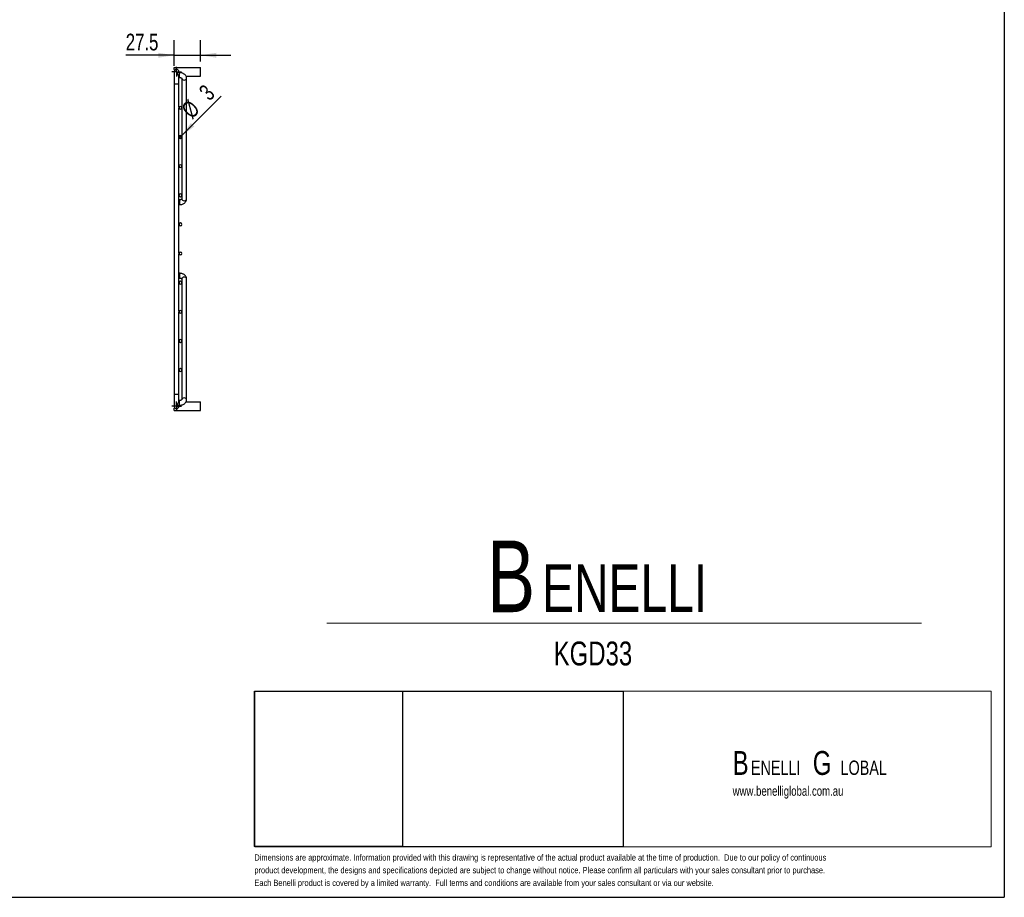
# Model space of a CAD drawing. Header units: millimetres. Extents: x 3 to 415, y 5 to 292.
# Tile 2 of 3: x 209 to 415, y 5 to 189. Entities that reach past the tile are written whole.
import ezdxf

# ---------------------------------------------------------------- set-up
doc = ezdxf.new("R2010")
doc.units = ezdxf.units.MM
doc.layers.add('FORMAT', color=179, linetype='Continuous')
doc.layers.add('LAYER_1', color=179, linetype='Continuous')
doc.styles.add('SLDTEXTSTYLE0', font='TXT', dxfattribs={"width": 0.75})
doc.dimstyles.new('SLDDIMSTYLE0', dxfattribs={"dimtxt": 3.5, "dimasz": 3.302, "dimexe": 0, "dimexo": 0.0625, "dimgap": 0.875, "dimtad": 1, "dimlfac": 5, "dimrnd": 1e-09, "dimzin": 12, "dimdsep": 46, "dimtxsty": 'SLDTEXTSTYLE0', "dimblk1": 'NONE', "dimsah": 1, "dimcen": 0, "dimadec": 0, "dimazin": 3, "dimtfac": 1, "dimtdec": 0, "dimtmove": 0, "dimatfit": 3, "dimldrblk": 'NONE', "dimfxl": 1, "dimfrac": 2, "dimtolj": 1, "dimtzin": 12, "dimarcsym": 0})
doc.dimstyles.new('SLDDIMSTYLE4', dxfattribs={"dimtxt": 3.5, "dimasz": 3.302, "dimexe": 0, "dimexo": 0.0625, "dimgap": 0.875, "dimtad": 1, "dimdec": 1, "dimlfac": 5, "dimrnd": 1e-09, "dimzin": 12, "dimdsep": 46, "dimtxsty": 'SLDTEXTSTYLE0', "dimsah": 1, "dimcen": 0.09, "dimadec": 0, "dimazin": 3, "dimtfac": 1, "dimtdec": 0, "dimtmove": 0, "dimatfit": 0, "dimfxl": 1, "dimfrac": 2, "dimtolj": 1, "dimtzin": 12, "dimarcsym": 0})

# ---------------------------------------------------------------- blocks, each defined once
blk = doc.blocks.new('BLOCK 3')
at = {"layer": 'FORMAT', "color": 250, "lineweight": 18, "true_color": 0x191924}
for p, q in [((407.62, 51.8), (253.44, 51.8)), ((253.44, 51.8), (253.44, 19.17)), ((407.62, 19.17), (407.62, 51.8)), ((253.44, 19.17), (407.62, 19.17))]:
    blk.add_line(p, q, dxfattribs=at)
blk = doc.blocks.new('BLOCK 2')
at = {"layer": 'LAYER_1', "color": 250, "lineweight": 18, "true_color": 0x191924}
for p, q in [((407.62, 51.8), (253.44, 51.8)), ((253.44, 51.8), (253.44, 19.17)), ((407.62, 19.17), (407.62, 51.8)), ((253.44, 19.17), (407.62, 19.17))]:
    blk.add_line(p, q, dxfattribs=at)
at = {"color": 7, "linetype": 'Continuous'}
blk.add_blockref('BLOCK 3', (0, 0), dxfattribs=at)
blk = doc.blocks.new('SW_NOTE_0')
at = {"layer": 'FORMAT', "color": 0, "attachment_point": 1, "style": 'SLDTEXTSTYLE0'}
for s, insert, char_height in [('B', (0, 19.34), 15), ('ENELLI', (11.48, 14.36), 10)]:
    blk.add_mtext(s, dxfattribs=dict(at, insert=insert, char_height=char_height))
blk = doc.blocks.new('SW_NOTE_0_1')
at = {"layer": 'FORMAT', "color": 0, "attachment_point": 1, "style": 'SLDTEXTSTYLE0'}
for s, insert, char_height in [('B', (0, 6.45), 5), ('G', (16.78, 6.45), 5), ('ENELLI', (3.83, 4.45), 3), ('LOBAL', (22.59, 4.45), 3)]:
    blk.add_mtext(s, dxfattribs=dict(at, insert=insert, char_height=char_height))
blk = doc.blocks.new('_D_5')
at = {"layer": 'FORMAT'}
for q in [(251.33, 173.16), (242.56, 164.39)]:
    blk.add_line((242.98, 164.82), q, dxfattribs=at)
blk.add_solid([(242.98, 164.82), (245.68, 166.79), (244.96, 167.51)], dxfattribs=at)
at = {"layer": 'FORMAT', "char_height": 3.5, "attachment_point": 1, "rotation": 45, "style": 'SLDTEXTSTYLE0'}
for s, insert in [('3', (246.37, 174.46)), ('%%c', (242.67, 170.69))]:
    blk.add_mtext(s, dxfattribs=dict(at, insert=insert))
blk = doc.blocks.new('_None')
blk = doc.blocks.new('_D_6')
at = {"layer": 'FORMAT'}
for p, q in [((241.47, 179.52), (241.47, 184.88)), ((246.97, 180.42), (246.97, 184.88)), ((241.47, 181.71), (231.33, 181.71)), ((241.47, 181.71), (246.97, 181.71)), ((246.97, 181.71), (253.32, 181.71))]:
    blk.add_line(p, q, dxfattribs=at)
for points in [[(241.47, 181.71), (238.17, 182.22), (238.17, 181.2)], [(246.97, 181.71), (250.27, 181.2), (250.27, 182.22)]]:
    blk.add_solid(points, dxfattribs=at)
at = {"layer": 'FORMAT', "insert": (231.33, 186.22), "char_height": 3.5, "attachment_point": 1, "style": 'SLDTEXTSTYLE0'}
blk.add_mtext('27.5', dxfattribs=at)
blk = doc.blocks.new('SW_CENTERMARKSYMBOL_0')
at = {"layer": 'FORMAT', "color": 0}
for p, q in [((-0.508, 0), (-1.008, 0)), ((0, 0), (-0.508, 0)), ((0, 0.508), (0, 1.008)), ((0, 0), (0, 0.508)), ((0, 0), (0, -0.508)), ((0, 0), (0.508, 0)), ((0.508, 0), (1.008, 0)), ((0, -0.508), (0, -1.008))]:
    blk.add_line(p, q, dxfattribs=at)
blk = doc.blocks.new('SW_CENTERMARKSYMBOL_1')
at = {"layer": 'FORMAT', "color": 0}
for p, q in [((-0.508, 0), (-1.008, 0)), ((0, 0), (-0.508, 0)), ((0, 0.508), (0, 1.008)), ((0, 0), (0, 0.508)), ((0, 0), (0, -0.508)), ((0, 0), (0.508, 0)), ((0.508, 0), (1.008, 0)), ((0, -0.508), (0, -1.008))]:
    blk.add_line(p, q, dxfattribs=at)

msp = doc.modelspace()

# ---------------------------------------------------------------- linework, layer by layer
at = {"color": 7, "linetype": 'Continuous', "lineweight": 25}
for p, q in [((241.4701, 179.1536), (246.9701, 179.1536)), ((241.4701, 178.7008), (241.4701, 179.1536)), ((241.4701, 178.2536), (241.4701, 175.7536)), ((242.5701, 178.0675), (242.2903, 178.0675)), ((242.4701, 178.0675), (242.4701, 178.2536)), ((243.9462, 177.3536), (246.9701, 177.3536)), ((246.9701, 177.3536), (246.9701, 179.1536)), ((241.4701, 175.7536), (241.4701, 110.7536)), ((242.4701, 175.7536), (242.4701, 177.1897)), ((242.4701, 177.0675), (242.5701, 177.0675)), ((242.4701, 170.7645), (242.4701, 175.7536)), ((243.0701, 176.8877), (243.0701, 170.7281)), ((244.0701, 151.615), (244.0701, 176.8877)), ((242.4701, 170.679), (242.4701, 170.7281)), ((242.4701, 164.6645), (242.4701, 170.6426)), ((243.0701, 170.679), (243.0701, 164.6281)), ((242.4701, 164.579), (242.4701, 164.6281)), ((242.4701, 158.5645), (242.4701, 164.5426)), ((243.0701, 164.579), (243.0701, 158.5281)), ((242.4701, 158.479), (242.4701, 158.5281)), ((242.4701, 152.4645), (242.4701, 158.4426)), ((243.0701, 158.479), (243.0701, 152.4281)), ((242.4701, 152.379), (242.4701, 152.4281)), ((242.4701, 146.3645), (242.4701, 152.3426)), ((242.5701, 151.4352), (242.4701, 151.4352)), ((243.0701, 152.379), (243.0701, 151.615)), ((242.4701, 150.4352), (242.5701, 150.4352)), ((242.4701, 146.279), (242.4701, 146.3281)), ((242.4701, 140.2645), (242.4701, 146.2426)), ((242.4701, 140.179), (242.4701, 140.2281)), ((242.4701, 134.1645), (242.4701, 140.1426)), ((242.5701, 136.0719), (242.4701, 136.0719)), ((242.4701, 135.0719), (242.5701, 135.0719)), ((242.4701, 134.079), (242.4701, 134.1281)), ((242.4701, 128.0645), (242.4701, 134.0426)), ((243.0701, 134.8921), (243.0701, 134.1281)), ((243.0701, 134.079), (243.0701, 128.0281)), ((244.0701, 109.6194), (244.0701, 134.8921)), ((242.4701, 127.979), (242.4701, 128.0281)), ((242.4701, 121.9645), (242.4701, 127.9426)), ((243.0701, 127.979), (243.0701, 121.9281)), ((242.4701, 121.879), (242.4701, 121.9281)), ((242.4701, 115.8645), (242.4701, 121.8426)), ((243.0701, 121.879), (243.0701, 115.8281)), ((242.4701, 115.779), (242.4701, 115.8281)), ((242.4701, 110.7536), (242.4701, 115.7426)), ((243.0701, 115.779), (243.0701, 109.6194)), ((241.4701, 110.7536), (241.4701, 108.2536)), ((242.4701, 109.3157), (242.4701, 110.7536)), ((242.5701, 109.4396), (242.4701, 109.4396)), ((243.0706, 109.6363), (243.0701, 109.6194)), ((241.4701, 107.3536), (241.4701, 107.8063)), ((241.4701, 107.3536), (246.9701, 107.3536)), ((242.2902, 108.4396), (242.5701, 108.4396)), ((242.4701, 108.2536), (242.4701, 108.4396)), ((243.9493, 109.1536), (246.9701, 109.1536)), ((246.9701, 107.3536), (246.9701, 109.1536))]:
    msp.add_line(p, q, dxfattribs=at)
at = {"color": 8, "linetype": 'Continuous', "lineweight": 25}
for p, q in [((242.5701, 177.0675), (242.5701, 178.0675)), ((241.4701, 175.7536), (242.4701, 175.7536)), ((242.5701, 151.4352), (242.5701, 150.4352)), ((242.5701, 136.0719), (242.5701, 135.0719)), ((241.4701, 110.7536), (242.4701, 110.7536)), ((242.5701, 108.4396), (242.5701, 109.4396))]:
    msp.add_line(p, q, dxfattribs=at)
at = {"color": 8, "linetype": 'Continuous', "lineweight": 25, "flags": 128}
for points in [[(243.0701, 176.8877), (243.1012, 176.7603), (243.2034, 176.6384), (243.3613, 176.5545), (243.5511, 176.5213), (243.7438, 176.5438), (243.91, 176.6188), (244.0244, 176.7346), (244.0697, 176.8738), (244.0701, 176.888)], [(243.0701, 151.615), (243.1012, 151.4876), (243.2034, 151.3657), (243.3613, 151.2817), (243.5511, 151.2485), (243.7438, 151.2711), (243.91, 151.346), (244.0244, 151.4619), (244.0697, 151.6011), (244.0701, 151.615)], [(244.0701, 134.8921), (244.0697, 134.906), (244.0244, 135.0452), (243.91, 135.1611), (243.7438, 135.236), (243.5511, 135.2586), (243.3613, 135.2254), (243.2034, 135.1414), (243.1012, 135.0195), (243.0701, 134.8921)], [(244.07, 109.6148), (244.0697, 109.6333), (244.0244, 109.7725), (243.91, 109.8884), (243.7438, 109.9633), (243.5511, 109.9859), (243.3613, 109.9527), (243.2034, 109.8687), (243.1012, 109.7468), (243.0706, 109.6363)]]:
    msp.add_lwpolyline(points, dxfattribs=at)
at = {"color": 7, "linetype": 'Continuous', "lineweight": 25}
for centre, radius, start, end in [((241.9701, 178.2536), 0.5, 0, 180), ((241.5701, 178.7008), 0.1, 180, 311.810315), ((242.7701, 170.7036), 0.301, 184.671697, 175.328303), ((242.7701, 164.6036), 0.301, 184.671697, 175.328303), ((242.7701, 158.5036), 0.301, 184.671697, 175.328303), ((242.7701, 152.4036), 0.301, 184.671697, 175.328303), ((242.7701, 146.3036), 0.301, 184.671697, 175.328303), ((242.7701, 140.2036), 0.301, 184.671697, 175.328303), ((242.7701, 134.1036), 0.301, 184.671697, 175.328303), ((242.7701, 128.0036), 0.301, 184.671697, 175.328303), ((242.7701, 121.9036), 0.301, 184.671697, 175.328303), ((242.7701, 115.8036), 0.301, 184.671697, 175.328303), ((241.9701, 108.2536), 0.5, 180, 0), ((241.5701, 107.8063), 0.1, 48.189685, 180)]:
    msp.add_arc(centre, radius, start, end, dxfattribs=at)
for points, knots in [([(241.9701, 177.9303), (241.9706, 177.9306), (242.0278, 177.9737), (242.1411, 178.0456), (242.2414, 178.0591), (242.2903, 178.0656)], [0, 0, 0, 0, 0.00442575, 0.5144186, 1, 1, 1, 1]), ([(242.4655, 177.1697), (242.4673, 177.1878), (242.4717, 177.2302), (242.4438, 177.3236), (242.3851, 177.4526), (242.2771, 177.622), (242.1309, 177.7944), (242.0213, 177.8916), (241.9706, 177.9299), (241.9701, 177.9303)], [0, 0, 0, 0, 0.086843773, 0.203519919, 0.331507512, 0.526634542, 0.779966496, 0.997864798, 1, 1, 1, 1]), ([(244.0701, 176.8877), (244.0666, 176.9494), (244.0584, 177.0922), (243.9852, 177.3071), (243.8555, 177.5188), (243.6763, 177.7034), (243.4524, 177.8574), (243.1888, 177.9738), (242.8904, 178.0522), (242.6789, 178.0623), (242.5701, 178.0675)], [0, 0, 0, 0, 0.092161, 0.2132443, 0.33414723, 0.4580234, 0.58667216, 0.71985499, 0.85580975, 1, 1, 1, 1]), ([(242.5701, 177.0675), (242.5989, 177.0667), (242.6868, 177.0643), (242.8274, 177.037), (242.9631, 176.9809), (243.0465, 176.9193), (243.0708, 176.8814), (243.0698, 176.8833), (243.0694, 176.884)], [0, 0, 0, 0, 0.09662237, 0.29474548, 0.49023773, 0.68299108, 0.88085859, 1, 1, 1, 1]), ([(243.0693, 151.6191), (243.0696, 151.6192), (243.0703, 151.6193), (243.0405, 151.5776), (242.9536, 151.5165), (242.8158, 151.4625), (242.6792, 151.4378), (242.5955, 151.4358), (242.5701, 151.4352)], [0, 0, 0, 0, 0.14440274, 0.33304889, 0.52742698, 0.71943215, 0.91455863, 1, 1, 1, 1]), ([(242.5701, 150.4352), (242.6286, 150.4368), (242.7915, 150.4411), (243.0556, 150.4882), (243.347, 150.5905), (243.599, 150.7377), (243.8009, 150.9189), (243.9479, 151.1223), (244.0414, 151.3453), (244.0689, 151.5139), (244.0699, 151.6035), (244.0701, 151.615)], [0, 0, 0, 0, 0.07771315, 0.21604602, 0.35616316, 0.49833332, 0.62521461, 0.74755963, 0.86613102, 0.98277437, 1, 1, 1, 1]), ([(244.0701, 134.8921), (244.0666, 134.9539), (244.0584, 135.0967), (243.9852, 135.3116), (243.8555, 135.5232), (243.6763, 135.7079), (243.4524, 135.8619), (243.1888, 135.9782), (242.8904, 136.0566), (242.6789, 136.0667), (242.5701, 136.0719)], [0, 0, 0, 0, 0.092161, 0.2132443, 0.33414723, 0.4580234, 0.58667216, 0.71985499, 0.85580975, 1, 1, 1, 1]), ([(242.5701, 135.0719), (242.5989, 135.0712), (242.6868, 135.0688), (242.8274, 135.0415), (242.9631, 134.9854), (243.0465, 134.9238), (243.0708, 134.8859), (243.0698, 134.8877), (243.0694, 134.8884)], [0, 0, 0, 0, 0.09662237, 0.29474548, 0.49023773, 0.68299108, 0.88085859, 1, 1, 1, 1]), ([(241.9701, 108.5769), (241.9706, 108.5772), (242.0278, 108.6204), (242.1425, 108.7241), (242.2895, 108.9026), (242.3957, 109.0731), (242.4515, 109.2048), (242.474, 109.2895), (242.4679, 109.3197), (242.4666, 109.3263)], [0, 0, 0, 0, 0.002174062, 0.252697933, 0.503612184, 0.692639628, 0.840232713, 0.965040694, 1, 1, 1, 1]), ([(243.0693, 109.6235), (243.0696, 109.6236), (243.0703, 109.6238), (243.0405, 109.5821), (242.9536, 109.5209), (242.8158, 109.4669), (242.6792, 109.4422), (242.5955, 109.4402), (242.5701, 109.4396)], [0, 0, 0, 0, 0.14440274, 0.33304889, 0.52742698, 0.71943215, 0.91455863, 1, 1, 1, 1]), ([(242.5701, 108.4396), (242.6286, 108.4412), (242.7915, 108.4456), (243.0556, 108.4926), (243.347, 108.5949), (243.599, 108.7421), (243.8009, 108.9234), (243.9479, 109.1267), (244.0414, 109.3498), (244.0689, 109.5183), (244.0699, 109.6079), (244.0701, 109.6194)], [0, 0, 0, 0, 0.07771315, 0.21604602, 0.35616316, 0.49833332, 0.62521461, 0.74755963, 0.86613102, 0.98277437, 1, 1, 1, 1]), ([(242.2902, 108.4409), (242.2886, 108.4405), (242.2412, 108.4283), (242.1288, 108.4753), (242.0213, 108.5383), (241.9706, 108.5765), (241.9701, 108.5769)], [0, 0, 0, 0, 0.01879857, 0.54391013, 0.99557411, 1, 1, 1, 1])]:
    msp.add_open_spline(points, degree=3, knots=knots, dxfattribs=at)
at = {"layer": 'FORMAT'}
for p, q in [((415.2814, 292.2451), (415.2814, 5.4475)), ((258.2638, 16.1164), (258.2638, 48.6256)), ((258.2638, 48.6256), (289.2597, 48.6256)), ((258.3659, 15.9942), (258.3659, 48.6256)), ((258.3659, 48.6256), (335.4578, 48.6256)), ((289.2597, 48.6256), (289.2597, 16.1164)), ((335.4578, 48.6256), (335.4578, 15.9942)), ((289.2597, 16.1164), (258.2638, 16.1164)), ((335.4578, 15.9942), (258.3659, 15.9942)), ((2.9641, 5.4475), (415.2814, 5.4475))]:
    msp.add_line(p, q, dxfattribs=at)
at = {"layer": 'FORMAT', "color": 250, "lineweight": 18, "true_color": 0x191924}
for p, q in [((273.3979, 62.8392), (397.9086, 62.8392)), ((258.3659, 15.9942), (258.3659, 48.6256)), ((258.3659, 48.6256), (412.5497, 48.6256)), ((412.5497, 48.6256), (412.5497, 15.9942)), ((412.5497, 15.9942), (258.3659, 15.9942))]:
    msp.add_line(p, q, dxfattribs=at)
at = {"layer": 'FORMAT', "lineweight": 18}
for p, q in [((258.2638, 16.1164), (258.2638, 48.6256)), ((258.2638, 48.6256), (289.2597, 48.6256)), ((258.3659, 15.9942), (258.3659, 48.6256)), ((258.3659, 48.6256), (335.4578, 48.6256)), ((289.2597, 48.6256), (289.2597, 16.1164)), ((335.4578, 48.6256), (335.4578, 15.9942)), ((289.2597, 16.1164), (258.2638, 16.1164)), ((335.4578, 15.9942), (258.3659, 15.9942))]:
    msp.add_line(p, q, dxfattribs=at)

# ---------------------------------------------------------------- block references
at = {"layer": 'FORMAT'}
for name, p in [('SW_CENTERMARKSYMBOL_1', (241.9701, 178.2536)), ('SW_CENTERMARKSYMBOL_0', (241.9701, 108.2536)), ('SW_NOTE_0', (307.0025, 60.7929)), ('BLOCK 2', (4.9256, -3.1736)), ('SW_NOTE_0_1', (358.4004, 29.6197))]:
    msp.add_blockref(name, p, dxfattribs=at)

# ---------------------------------------------------------------- texts
at = {"layer": 'FORMAT', "attachment_point": 1, "style": 'SLDTEXTSTYLE0'}
for s, insert, char_height in [('KGD33', (320.926, 58.9847), 5), ('www.benelliglobal.com.au', (358.4004, 28.7024), 2)]:
    msp.add_mtext(s, dxfattribs=dict(at, insert=insert, char_height=char_height))
at = {"layer": 'LAYER_1', "color": 250, "true_color": 0x191924, "char_height": 1.3, "attachment_point": 1, "style": 'SLDTEXTSTYLE0'}
for s, insert in [('Dimensions are approximate. Information provided with this drawing is representative of the actual product available at the time of production.  Due to our policy of continuous', (258.2638, 14.4307)), ('product development, the designs and specifications depicted are subject to change without notice. Please confirm all particulars with your sales consultant prior to purchase.', (258.2638, 11.7763)), ('Each Benelli product is covered by a limited warranty.  Full terms and conditions are available from your sales consultant or via our website.', (258.2638, 9.1219))]:
    msp.add_mtext(s, dxfattribs=dict(at, insert=insert))

# ---------------------------------------------------------------- dimensions: what is measured, and where the dimension line sits
at = {"layer": 'FORMAT'}
dim = msp.add_linear_dim(base=(246.9701, 181.7095), p1=(241.4701, 178.2536), p2=(246.9701, 179.1536), dimstyle='SLDDIMSTYLE4', dxfattribs=at)
dim.commit()
dim.dimension.update_dxf_attribs({"geometry": '_D_6', "text_midpoint": (235.8558, 181.7095), "dimtype": 160})
dim = msp.add_diameter_dim_2p(p1=(242.5572, 164.3907), p2=(242.9829, 164.8164), dimstyle='SLDDIMSTYLE0', dxfattribs=at)
dim.commit()
dim.dimension.update_dxf_attribs({"geometry": '_D_5', "text_midpoint": (248.8478, 170.6813), "dimtype": 163})

doc.saveas('drawing.dxf')
